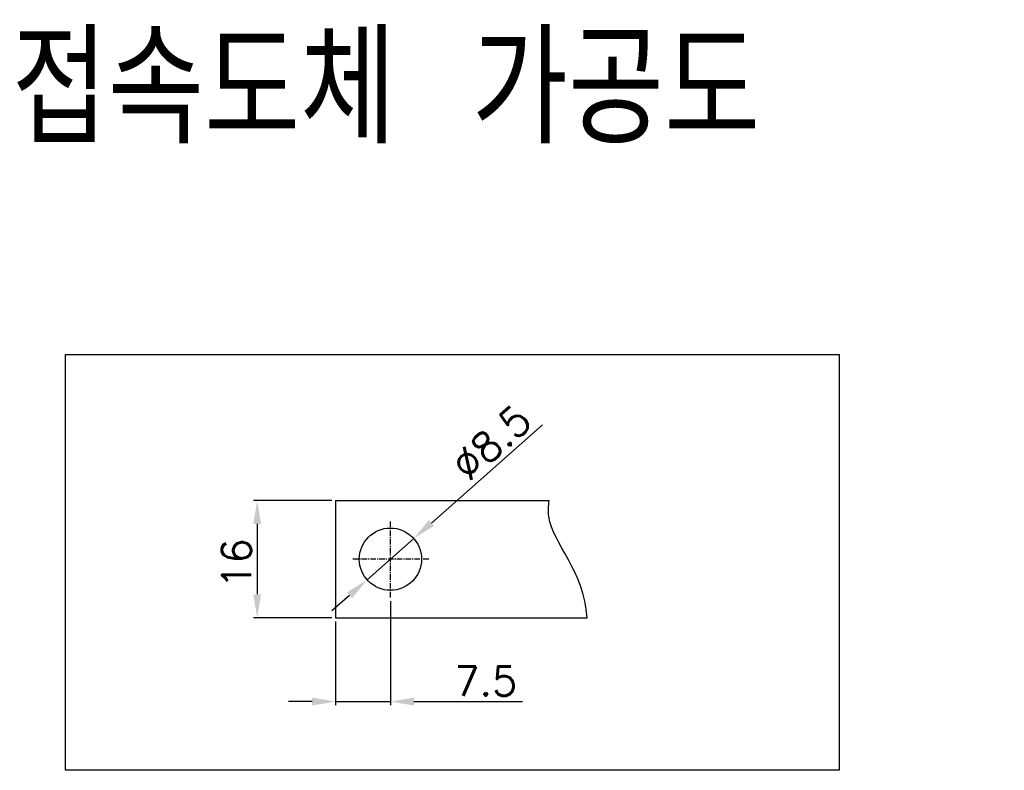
# Model space of a CAD drawing. Extents: x 1012 to 2710, y -907 to 1751.
# Tile 15 of 19: x 1874 to 2008, y 1043 to 1146. Entities that reach past the tile are written whole.
import ezdxf

# ---------------------------------------------------------------- set-up
doc = ezdxf.new("R2010")
doc.units = 0
doc.header["$LTSCALE"] = 3
doc.header["$MEASUREMENT"] = 0
doc.linetypes.add('CENTER', pattern=[2, 1.25, -0.25, 0.25, -0.25])
doc.layers.get('0').update_dxf_attribs({"linetype": 'CONTINUOUS'})
doc.layers.get('Defpoints').update_dxf_attribs({"linetype": 'CONTINUOUS'})
doc.layers.add('ce', color=4, linetype='CENTER')
doc.layers.add('di', color=3, linetype='CONTINUOUS')
doc.styles.add('KIM', font='ROMANS.shx', dxfattribs={"height": 5, "bigfont": 'GSG1.shx'})
doc.styles.get("Standard").update_dxf_attribs({"font": 'romans.shx', "height": 4, "bigfont": 'ghs.shx'})
doc.dimstyles.new('STANDARD$0', dxfattribs={"dimtxt": 5, "dimasz": 5, "dimexe": 1, "dimexo": 2, "dimgap": 2, "dimtad": 1, "dimdec": 4, "dimzin": 12, "dimdsep": 46, "dimtxsty": 'KIM', "dimcen": -1, "dimdle": 0.1, "dimadec": 0, "dimazin": 0, "dimtfac": 1, "dimtdec": 4, "dimtmove": 0, "dimatfit": 3, "dimfxl": 0, "dimtolj": 1, "dimtzin": 0, "dimarcsym": 0})
doc.dimstyles.new('STANDARD$3', dxfattribs={"dimtxt": 5, "dimasz": 5, "dimexe": 1, "dimexo": 2, "dimgap": 0.8, "dimtad": 1, "dimdec": 4, "dimdsep": 46, "dimtxsty": 'KIM', "dimcen": 0, "dimdle": 0.1, "dimadec": 0, "dimazin": 0, "dimtfac": 1, "dimtdec": 4, "dimtmove": 0, "dimatfit": 3, "dimfxl": 0, "dimtolj": 1, "dimtzin": 0, "dimarcsym": 0})

# ---------------------------------------------------------------- blocks, each defined once
blk = doc.blocks.new('*D68')
at = {"layer": 'Defpoints', "color": 0, "ltscale": 0.5}
for p in [(1924.72, 1067.09), (1917.22, 1064.31), (1917.22, 1052.87)]:
    blk.add_point(p, dxfattribs=at)
at = {"layer": 'di', "color": 0, "lineweight": -2, "ltscale": 0.5}
for p, q in [((1924.72, 1066.59), (1924.72, 1052.37)), ((1917.22, 1063.81), (1917.22, 1052.37))]:
    blk.add_line(p, q, dxfattribs=at)
at = {"layer": 'di', "lineweight": -2, "ltscale": 0.5}
for p, q in [((1914.02, 1052.87), (1910.82, 1052.87)), ((1917.22, 1052.87), (1924.72, 1052.87)), ((1927.92, 1052.87), (1942.7, 1052.87))]:
    blk.add_line(p, q, dxfattribs=at)
at = {"layer": 'di', "ltscale": 0.5}
for points in [[(1914.02, 1053.41), (1914.02, 1052.34), (1917.22, 1052.87)], [(1927.92, 1053.41), (1927.92, 1052.34), (1924.72, 1052.87)]]:
    blk.add_solid(points, dxfattribs=at)
at = {"layer": 'di', "color": 0, "ltscale": 0.5, "insert": (1937.71, 1055.67), "char_height": 4, "attachment_point": 5}
blk.add_mtext('\\A1;7.5', dxfattribs=at)
blk = doc.blocks.new('*D69')
at = {"layer": 'Defpoints', "color": 0, "ltscale": 0.5}
for p in [(1927.9, 1075.12), (1921.53, 1069.49)]:
    blk.add_point(p, dxfattribs=at)
at = {"layer": 'di', "lineweight": -2, "ltscale": 0.5}
for p, q in [((1945.43, 1090.63), (1930.3, 1077.24)), ((1921.53, 1069.49), (1927.9, 1075.12)), ((1919.14, 1067.37), (1916.74, 1065.25))]:
    blk.add_line(p, q, dxfattribs=at)
at = {"layer": 'di', "ltscale": 0.5}
for points in [[(1929.94, 1077.64), (1930.65, 1076.84), (1927.9, 1075.12)], [(1918.78, 1067.77), (1919.49, 1066.97), (1921.53, 1069.49)]]:
    blk.add_solid(points, dxfattribs=at)
at = {"layer": 'di', "color": 0, "ltscale": 0.5, "insert": (1938.48, 1088.22), "char_height": 4, "attachment_point": 5, "rotation": 41.506}
blk.add_mtext('\\A1;∅8.5', dxfattribs=at)
blk = doc.blocks.new('*D70')
at = {"layer": 'Defpoints', "color": 0, "ltscale": 0.5}
for p in [(1917.22, 1080.31), (1906.54, 1064.31), (1917.22, 1064.31)]:
    blk.add_point(p, dxfattribs=at)
at = {"layer": 'di', "color": 0, "lineweight": -2, "ltscale": 0.5}
for p, q in [((1916.72, 1080.31), (1906.04, 1080.31)), ((1916.72, 1064.31), (1906.04, 1064.31))]:
    blk.add_line(p, q, dxfattribs=at)
at = {"layer": 'di', "lineweight": -2, "ltscale": 0.5}
blk.add_line((1906.54, 1077.11), (1906.54, 1067.51), dxfattribs=at)
at = {"layer": 'di', "ltscale": 0.5}
for points in [[(1906.01, 1077.11), (1907.08, 1077.11), (1906.54, 1080.31)], [(1906.01, 1067.51), (1907.08, 1067.51), (1906.54, 1064.31)]]:
    blk.add_solid(points, dxfattribs=at)
at = {"layer": 'di', "color": 0, "ltscale": 0.5, "insert": (1903.74, 1071.7), "char_height": 4, "attachment_point": 5, "rotation": 90}
blk.add_mtext('\\A1;16', dxfattribs=at)

msp = doc.modelspace()

# ---------------------------------------------------------------- linework, layer by layer
for p, q in [((1917.216, 1080.305), (1946.358, 1080.305)), ((1917.216, 1080.305), (1917.216, 1064.305)), ((1917.216, 1064.305), (1951.533, 1064.305))]:
    msp.add_line(p, q)
msp.add_circle((1924.716, 1072.305), 4.25)
msp.add_open_spline([(1951.533, 1064.305), (1951.104, 1070.72), (1946.037, 1075.13), (1946.251, 1079.574), (1946.358, 1080.305)], degree=3, knots=[15.9956706, 15.9956706, 15.9956706, 15.9956706, 22.2428326, 23.4705592, 23.4705592, 23.4705592, 23.4705592])
at = {"layer": 'ce', "ltscale": 0.2}
for p, q in [((1924.716, 1067.09), (1924.716, 1077.52)), ((1929.931, 1072.305), (1919.502, 1072.305))]:
    msp.add_line(p, q, dxfattribs=at)
at = {"layer": 'di'}
msp.add_lwpolyline([(1880.401, 1100.214), (1985.912, 1100.214), (1985.912, 1043.49), (1880.401, 1043.49)], close=True, dxfattribs=at)

# ---------------------------------------------------------------- texts
at = {"layer": 'di', "insert": (1873.073, 1144.005), "char_height": 15, "width": 163.85897, "attachment_point": 1}
msp.add_mtext('{\\Fromans,hgs|c129;접속도체 가공도}', dxfattribs=at)

# ---------------------------------------------------------------- dimensions: what is measured, and where the dimension line sits
at = {"layer": 'di', "ltscale": 0.5}
dim = msp.add_diameter_dim_2p(p1=(1921.534, 1069.489), p2=(1927.899, 1075.122), dimstyle='STANDARD$3', override={"dimtxt": 4, "dimasz": 3.2, "dimexe": 0.5, "dimexo": 0.5, "dimdec": 2, "dimtxsty": 'Standard', "dimdle": 0, "dimclrd": 256, "dimadec": 2, "dimazin": 2, "dimtp": 0.1, "dimtm": 0.1, "dimtfac": 0.6, "dimtdec": 2, "dimtzin": 8}, dxfattribs=at)
dim.commit()
dim.dimension.update_dxf_attribs({"geometry": '*D69', "text_midpoint": (1940.334, 1086.125), "dimtype": 163})
dim = msp.add_linear_dim(base=(1906.545, 1064.305), p1=(1917.216, 1080.305), p2=(1917.216, 1064.305), angle=90, dimstyle='STANDARD$0', override={"dimtxt": 4, "dimasz": 3.2, "dimexe": 0.5, "dimexo": 0.5, "dimgap": 0.8, "dimdec": 2, "dimzin": 8, "dimtxsty": 'Standard', "dimcen": 0, "dimdle": 0, "dimclrd": 256, "dimadec": 2, "dimazin": 2, "dimtp": 0.1, "dimtm": 0.1, "dimtfac": 0.6, "dimtdec": 2, "dimtzin": 8}, dxfattribs=at)
dim.commit()
dim.dimension.update_dxf_attribs({"geometry": '*D70', "text_midpoint": (1906.545, 1071.697), "dimtype": 160})
dim = msp.add_linear_dim(base=(1917.216, 1052.874), p1=(1924.716, 1067.09), p2=(1917.216, 1064.305), dimstyle='STANDARD$0', override={"dimtxt": 4, "dimasz": 3.2, "dimexe": 0.5, "dimexo": 0.5, "dimgap": 0.8, "dimdec": 2, "dimzin": 8, "dimtxsty": 'Standard', "dimcen": 0, "dimdle": 0, "dimclrd": 256, "dimadec": 2, "dimazin": 2, "dimtp": 0.1, "dimtm": 0.1, "dimtfac": 0.6, "dimtdec": 2, "dimtzin": 8}, dxfattribs=at)
dim.commit()
dim.dimension.update_dxf_attribs({"geometry": '*D68', "text_midpoint": (1937.707, 1052.874), "dimtype": 160})

doc.saveas('drawing.dxf')
